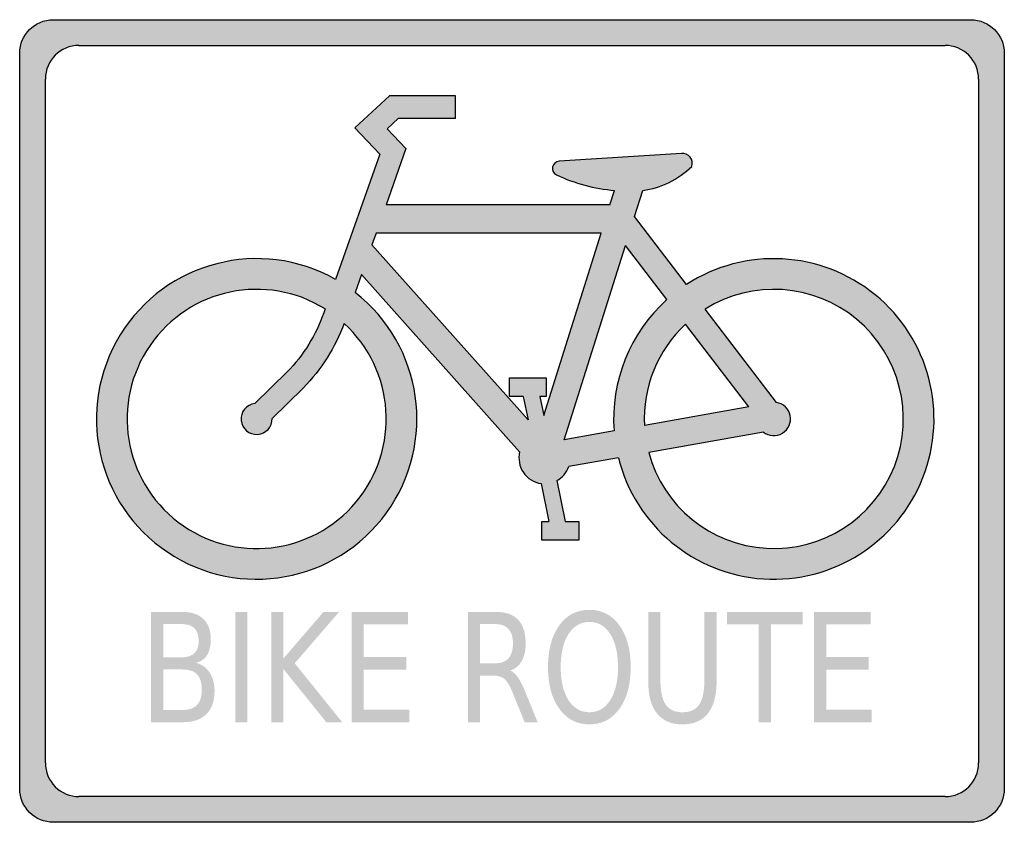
# Model space of a CAD drawing. Header units: inches. Extents: x -11 to 11, y -9 to 9.
import ezdxf

# ---------------------------------------------------------------- set-up
doc = ezdxf.new("R2010")
doc.units = ezdxf.units.IN
doc.header["$MEASUREMENT"] = 0

msp = doc.modelspace()

# ---------------------------------------------------------------- hatches: boundary and pattern name
h = msp.add_hatch(color=7)
edge = h.paths.add_edge_path()
edge.add_line((-10.292, 9), (10.292, 9))
edge.add_spline(control_points=[(10.292, 9), (10.709, 9), (11.046, 8.663), (11.046, 8.246)], knot_values=[0, 0, 0, 0, 1, 1, 1, 1], degree=3, periodic=0)
edge.add_line((11.046, 8.246), (11.046, -8.246))
edge.add_spline(control_points=[(11.046, -8.246), (11.046, -8.446), (10.967, -8.638), (10.825, -8.779), (10.684, -8.921), (10.492, -9), (10.292, -9)], knot_values=[0, 0, 0, 0, 1, 1, 1, 2, 2, 2, 2], degree=3, periodic=0)
edge.add_line((10.292, -9), (-10.292, -9))
edge.add_spline(control_points=[(-10.292, -9), (-10.492, -9), (-10.684, -8.921), (-10.825, -8.779), (-10.967, -8.638), (-11.046, -8.446), (-11.046, -8.246)], knot_values=[0, 0, 0, 0, 1, 1, 1, 2, 2, 2, 2], degree=3, periodic=0)
edge.add_line((-11.046, -8.246), (-11.046, 8.246))
edge.add_spline(control_points=[(-11.046, 8.246), (-11.046, 8.663), (-10.709, 9), (-10.292, 9)], knot_values=[0, 0, 0, 0, 1, 1, 1, 1], degree=3, periodic=0)
h.paths.add_polyline_path([(-9.716, 8.424), (9.716, 8.424), (9.816, 8.416), (9.912, 8.4), (10.004, 8.368), (10.092, 8.324), (10.176, 8.268), (10.248, 8.204), (10.316, 8.128), (10.368, 8.048), (10.412, 7.96), (10.444, 7.864), (10.464, 7.768), (10.472, 7.672), (10.472, -7.672), (10.464, -7.772), (10.444, -7.872), (10.412, -7.964), (10.368, -8.052), (10.312, -8.132), (10.248, -8.204), (10.176, -8.268), (10.096, -8.32), (10.008, -8.364), (9.916, -8.396), (9.82, -8.416), (9.716, -8.424), (-9.716, -8.424), (-9.816, -8.416), (-9.912, -8.4), (-10.004, -8.368), (-10.092, -8.324), (-10.176, -8.268), (-10.248, -8.204), (-10.316, -8.128), (-10.368, -8.048), (-10.412, -7.96), (-10.444, -7.864), (-10.464, -7.768), (-10.472, -7.672), (-10.472, 7.672), (-10.464, 7.772), (-10.444, 7.872), (-10.412, 7.964), (-10.368, 8.052), (-10.312, 8.132), (-10.248, 8.204), (-10.176, 8.268), (-10.096, 8.32), (-10.008, 8.364), (-9.916, 8.396), (-9.82, 8.416), (-9.716, 8.424)], flags=0)
h = msp.add_hatch(color=7)
edge = h.paths.add_edge_path()
edge.add_line((-3.52, 2.882), (-3.378, 3.284))
edge.add_line((-3.378, 3.284), (0.172, -0.695))
edge.add_spline(control_points=[(0.172, -0.695), (0.134, -0.853), (0.163, -1.02), (0.255, -1.155), (0.346, -1.29), (0.49, -1.38), (0.651, -1.402)], knot_values=[0, 0, 0, 0, 1, 1, 1, 2, 2, 2, 2], degree=3, periodic=0)
edge.add_line((0.651, -1.402), (0.824, -2.253))
edge.add_line((0.824, -2.253), (0.673, -2.253))
edge.add_line((0.673, -2.253), (0.673, -2.675))
edge.add_line((0.673, -2.675), (1.499, -2.675))
edge.add_line((1.499, -2.675), (1.499, -2.253))
edge.add_line((1.499, -2.253), (1.195, -2.253))
edge.add_line((1.195, -2.253), (1.008, -1.337))
edge.add_spline(control_points=[(1.008, -1.337), (1.132, -1.269), (1.226, -1.157), (1.273, -1.024)], knot_values=[0, 0, 0, 0, 1, 1, 1, 1], degree=3, periodic=0)
edge.add_line((1.273, -1.024), (2.387, -0.826))
edge.add_spline(control_points=[(2.387, -0.826), (2.766, -2.342), (4.082, -3.44), (5.642, -3.541), (7.202, -3.642), (8.648, -2.723), (9.22, -1.268), (9.792, 0.186), (9.358, 1.844), (8.146, 2.832), (6.935, 3.82), (5.224, 3.912), (3.914, 3.059)], knot_values=[0, 0, 0, 0, 1, 1, 1, 2, 2, 2, 3, 3, 3, 4, 4, 4, 4], degree=3, periodic=0)
edge.add_line((3.914, 3.059), (2.749, 4.584))
edge.add_line((2.749, 4.584), (2.934, 5.171))
edge.add_spline(control_points=[(2.934, 5.171), (3.349, 5.228), (3.734, 5.417), (4.032, 5.71)], knot_values=[0, 0, 0, 0, 1, 1, 1, 1], degree=3, periodic=0)
edge.add_spline(control_points=[(4.032, 5.71), (4.058, 5.781), (4.044, 5.86), (3.998, 5.918), (3.951, 5.977), (3.877, 6.007), (3.802, 5.998)], knot_values=[0, 0, 0, 0, 1, 1, 1, 2, 2, 2, 2], degree=3, periodic=0)
edge.add_line((3.802, 5.998), (1.057, 5.825))
edge.add_spline(control_points=[(1.057, 5.825), (0.984, 5.821), (0.923, 5.767), (0.909, 5.694), (0.895, 5.622), (0.933, 5.549), (1, 5.518), (1.41, 5.328), (1.85, 5.21), (2.3, 5.17)], knot_values=[0, 0, 0, 0, 1, 1, 1, 2, 2, 2, 3, 3, 3, 3], degree=3, periodic=0)
edge.add_line((2.3, 5.17), (2.198, 4.847))
edge.add_line((2.198, 4.847), (-2.826, 4.847))
edge.add_line((-2.826, 4.847), (-2.379, 6.113))
edge.add_line((-2.379, 6.113), (-2.801, 6.554))
edge.add_line((-2.801, 6.554), (-2.551, 6.785))
edge.add_line((-2.551, 6.785), (-1.265, 6.785))
edge.add_line((-1.265, 6.785), (-1.265, 7.295))
edge.add_line((-1.265, 7.295), (-2.751, 7.295))
edge.add_line((-2.751, 7.295), (-3.529, 6.577))
edge.add_line((-3.529, 6.577), (-2.965, 5.987))
edge.add_line((-2.965, 5.987), (-3.959, 3.175))
edge.add_spline(control_points=[(-3.959, 3.175), (-5.642, 4.127), (-7.777, 3.577), (-8.79, 1.93), (-9.804, 0.283), (-9.333, -1.87), (-7.724, -2.944), (-6.115, -4.017), (-3.946, -3.625), (-2.814, -2.057), (-1.683, -0.489), (-1.995, 1.694), (-3.52, 2.882)], knot_values=[0, 0, 0, 0, 1, 1, 1, 2, 2, 2, 3, 3, 3, 4, 4, 4, 4], degree=3, periodic=0)
edge = h.paths.add_edge_path(flags=0)
edge.add_line((-4.192, 2.513), (-4.223, 2.426))
edge.add_spline(control_points=[(-4.223, 2.426), (-4.398, 1.931), (-4.678, 1.479), (-5.044, 1.101)], knot_values=[0, 0, 0, 0, 1, 1, 1, 1], degree=3, periodic=0)
edge.add_line((-5.044, 1.101), (-5.772, 0.391))
edge.add_spline(control_points=[(-5.772, 0.391), (-5.958, 0.368), (-6.092, 0.201), (-6.075, 0.014), (-6.057, -0.173), (-5.895, -0.312), (-5.707, -0.3), (-5.52, -0.288), (-5.376, -0.13), (-5.382, 0.058)], knot_values=[0, 0, 0, 0, 1, 1, 1, 2, 2, 2, 3, 3, 3, 3], degree=3, periodic=0)
edge.add_line((-5.382, 0.058), (-4.682, 0.74))
edge.add_spline(control_points=[(-4.682, 0.74), (-4.28, 1.155), (-3.968, 1.648), (-3.766, 2.189)], knot_values=[0, 0, 0, 0, 1, 1, 1, 1], degree=3, periodic=0)
edge.add_spline(control_points=[(-3.766, 2.189), (-2.621, 1.14), (-2.503, -0.624), (-3.498, -1.816), (-4.493, -3.008), (-6.25, -3.207), (-7.487, -2.268), (-8.723, -1.329), (-9.003, 0.416), (-8.122, 1.695), (-7.241, 2.974), (-5.51, 3.334), (-4.192, 2.513)], knot_values=[0, 0, 0, 0, 1, 1, 1, 2, 2, 2, 3, 3, 3, 4, 4, 4, 4], degree=3, periodic=0)
edge = h.paths.add_edge_path(flags=0)
edge.add_line((3.067, -0.705), (5.642, -0.248))
edge.add_spline(control_points=[(5.642, -0.248), (5.765, -0.346), (5.936, -0.356), (6.07, -0.273), (6.205, -0.191), (6.273, -0.034), (6.242, 0.12), (6.211, 0.274), (6.087, 0.393), (5.932, 0.417)], knot_values=[0, 0, 0, 0, 1, 1, 1, 2, 2, 2, 3, 3, 3, 3], degree=3, periodic=0)
edge.add_line((5.932, 0.417), (4.333, 2.51))
edge.add_spline(control_points=[(4.333, 2.51), (5.397, 3.176), (6.767, 3.083), (7.732, 2.281), (8.697, 1.479), (9.038, 0.149), (8.579, -1.019), (8.119, -2.186), (6.962, -2.926), (5.709, -2.855), (4.457, -2.784), (3.391, -1.917), (3.067, -0.705)], knot_values=[0, 0, 0, 0, 1, 1, 1, 2, 2, 2, 3, 3, 3, 4, 4, 4, 4], degree=3, periodic=0)
h.paths.add_polyline_path([(-3.143, 3.951), (-3.05, 4.213), (1.999, 4.213), (0.711, 0.12), (0.624, 0.549), (0.769, 0.549), (0.769, 0.971), (-0.056, 0.971), (-0.056, 0.549), (0.253, 0.549), (0.36, 0.025), (-3.143, 3.951)], flags=0)
edge = h.paths.add_edge_path(flags=0)
edge.add_line((2.545, 3.937), (3.474, 2.722))
edge.add_spline(control_points=[(3.474, 2.722), (2.644, 1.977), (2.206, 0.889), (2.29, -0.223)], knot_values=[0, 0, 0, 0, 1, 1, 1, 1], degree=3, periodic=0)
edge.add_line((2.29, -0.223), (1.174, -0.421))
edge.add_line((1.174, -0.421), (2.545, 3.937))
edge = h.paths.add_edge_path(flags=0)
edge.add_line((3.893, 2.173), (5.313, 0.314))
edge.add_line((5.313, 0.314), (2.972, -0.102))
edge.add_spline(control_points=[(2.972, -0.102), (2.928, 0.755), (3.265, 1.588), (3.893, 2.173)], knot_values=[0, 0, 0, 0, 1, 1, 1, 1], degree=3, periodic=0)
h = msp.add_hatch(color=7)
h.paths.add_polyline_path([(-3.52, 2.884), (-3.336, 2.728), (-3.164, 2.564), (-3.004, 2.392), (-2.86, 2.212), (-2.728, 2.024), (-2.608, 1.828), (-2.5, 1.628), (-2.408, 1.424), (-2.328, 1.212), (-2.26, 0.996), (-2.208, 0.776), (-2.172, 0.556), (-2.144, 0.332), (-2.136, 0.108), (-2.14, -0.12), (-2.156, -0.344), (-2.188, -0.568), (-2.232, -0.792), (-2.292, -1.012), (-2.368, -1.228), (-2.456, -1.444), (-2.56, -1.652), (-2.68, -1.856), (-2.816, -2.056), (-2.96, -2.248), (-3.116, -2.424), (-3.284, -2.588), (-3.46, -2.74), (-3.644, -2.88), (-3.832, -3.008), (-4.028, -3.12), (-4.232, -3.224), (-4.44, -3.308), (-4.652, -3.384), (-4.872, -3.444), (-5.092, -3.492), (-5.312, -3.524), (-5.536, -3.544), (-5.76, -3.548), (-5.988, -3.54), (-6.212, -3.516), (-6.436, -3.48), (-6.66, -3.428), (-6.88, -3.36), (-7.096, -3.28), (-7.312, -3.18), (-7.52, -3.072), (-7.724, -2.944), (-7.92, -2.804), (-8.104, -2.652), (-8.272, -2.492), (-8.432, -2.324), (-8.58, -2.148), (-8.712, -1.96), (-8.832, -1.768), (-8.94, -1.568), (-9.036, -1.364), (-9.116, -1.156), (-9.184, -0.94), (-9.24, -0.72), (-9.28, -0.5), (-9.308, -0.276), (-9.324, -0.052), (-9.32, 0.172), (-9.308, 0.4), (-9.276, 0.624), (-9.232, 0.848), (-9.176, 1.072), (-9.1, 1.292), (-9.012, 1.508), (-8.908, 1.72), (-8.792, 1.932), (-8.656, 2.132), (-8.516, 2.32), (-8.36, 2.496), (-8.196, 2.66), (-8.024, 2.812), (-7.844, 2.952), (-7.656, 3.08), (-7.46, 3.196), (-7.26, 3.3), (-7.052, 3.388), (-6.84, 3.464), (-6.624, 3.528), (-6.408, 3.576), (-6.184, 3.612), (-5.96, 3.632), (-5.736, 3.64), (-5.508, 3.636), (-5.28, 3.612), (-5.056, 3.576), (-4.832, 3.528), (-4.608, 3.464), (-4.388, 3.38), (-4.172, 3.284), (-3.96, 3.176), (-2.964, 5.988), (-3.528, 6.576), (-2.752, 7.296), (-1.264, 7.296), (-1.264, 6.784), (-2.552, 6.784), (-2.8, 6.556), (-2.38, 6.112), (-2.828, 4.848), (2.2, 4.848), (2.3, 5.168), (2.076, 5.196), (1.852, 5.236), (1.636, 5.288), (1.42, 5.352), (1.208, 5.428), (1, 5.52), (0.968, 5.536), (0.944, 5.56), (0.924, 5.592), (0.912, 5.624), (0.908, 5.66), (0.908, 5.696), (0.92, 5.728), (0.936, 5.76), (0.96, 5.784), (0.988, 5.804), (1.02, 5.82), (1.056, 5.824), (3.804, 5.996), (3.84, 6), (3.876, 5.996), (3.912, 5.984), (3.944, 5.968), (3.972, 5.944), (3.996, 5.92), (4.02, 5.888), (4.032, 5.856), (4.044, 5.82), (4.044, 5.784), (4.04, 5.748), (4.032, 5.712), (3.876, 5.572), (3.708, 5.452), (3.528, 5.352), (3.336, 5.272), (3.14, 5.212), (2.932, 5.172), (2.748, 4.584), (3.912, 3.06), (4.08, 3.16), (4.248, 3.252), (4.424, 3.336), (4.6, 3.408), (4.776, 3.468), (4.956, 3.524), (5.14, 3.564), (5.324, 3.6), (5.508, 3.624), (5.696, 3.636), (5.88, 3.64), (6.068, 3.636), (6.252, 3.62), (6.436, 3.596), (6.62, 3.564), (6.8, 3.52), (6.98, 3.468), (7.16, 3.404), (7.332, 3.332), (7.504, 3.252), (7.672, 3.16), (7.832, 3.06), (7.992, 2.952), (8.148, 2.832), (8.292, 2.704), (8.432, 2.572), (8.564, 2.432), (8.688, 2.288), (8.8, 2.136), (8.904, 1.98), (9.004, 1.82), (9.092, 1.652), (9.168, 1.484), (9.24, 1.312), (9.3, 1.136), (9.352, 0.956), (9.396, 0.776), (9.428, 0.592), (9.452, 0.408), (9.464, 0.22), (9.468, 0.036), (9.464, -0.152), (9.448, -0.34), (9.424, -0.528), (9.388, -0.716), (9.34, -0.9), (9.288, -1.084), (9.22, -1.268), (9.144, -1.448), (9.06, -1.62), (8.964, -1.788), (8.864, -1.948), (8.756, -2.104), (8.64, -2.252), (8.516, -2.392), (8.384, -2.528), (8.248, -2.652), (8.104, -2.772), (7.956, -2.884), (7.8, -2.988), (7.64, -3.084), (7.476, -3.172), (7.308, -3.248), (7.136, -3.32), (6.96, -3.38), (6.78, -3.432), (6.596, -3.476), (6.408, -3.508), (6.22, -3.532), (6.028, -3.544), (5.836, -3.548), (5.644, -3.54), (5.448, -3.524), (5.256, -3.496), (5.068, -3.456), (4.884, -3.408), (4.704, -3.352), (4.528, -3.288), (4.356, -3.212), (4.188, -3.128), (4.028, -3.036), (3.868, -2.936), (3.716, -2.828), (3.572, -2.712), (3.432, -2.592), (3.3, -2.46), (3.172, -2.324), (3.052, -2.18), (2.94, -2.032), (2.836, -1.876), (2.74, -1.712), (2.652, -1.548), (2.572, -1.372), (2.5, -1.196), (2.44, -1.012), (2.388, -0.824), (1.272, -1.024), (1.248, -1.088), (1.212, -1.148), (1.168, -1.204), (1.12, -1.256), (1.068, -1.3), (1.008, -1.336), (1.196, -2.252), (1.5, -2.252), (1.5, -2.676), (0.672, -2.676), (0.672, -2.252), (0.824, -2.252), (0.652, -1.404), (0.572, -1.384), (0.496, -1.36), (0.428, -1.32), (0.36, -1.276), (0.304, -1.22), (0.256, -1.156), (0.216, -1.084), (0.184, -1.012), (0.164, -0.936), (0.156, -0.856), (0.16, -0.776), (0.172, -0.696), (-3.38, 3.284), (-3.52, 2.884)])
h.paths.add_polyline_path([(-3.764, 2.188), (-3.628, 2.056), (-3.5, 1.912), (-3.384, 1.764), (-3.28, 1.612), (-3.184, 1.452), (-3.1, 1.288), (-3.028, 1.12), (-2.968, 0.948), (-2.916, 0.776), (-2.876, 0.6), (-2.848, 0.42), (-2.828, 0.24), (-2.824, 0.06), (-2.828, -0.12), (-2.844, -0.3), (-2.872, -0.48), (-2.908, -0.66), (-2.96, -0.836), (-3.02, -1.008), (-3.092, -1.18), (-3.176, -1.344), (-3.272, -1.508), (-3.38, -1.664), (-3.496, -1.816), (-3.628, -1.96), (-3.76, -2.092), (-3.904, -2.216), (-4.052, -2.328), (-4.208, -2.432), (-4.368, -2.52), (-4.532, -2.604), (-4.7, -2.672), (-4.872, -2.732), (-5.044, -2.78), (-5.224, -2.816), (-5.4, -2.84), (-5.58, -2.856), (-5.764, -2.86), (-5.944, -2.852), (-6.124, -2.832), (-6.304, -2.804), (-6.48, -2.76), (-6.656, -2.708), (-6.832, -2.644), (-7, -2.568), (-7.168, -2.48), (-7.328, -2.38), (-7.488, -2.268), (-7.636, -2.148), (-7.776, -2.016), (-7.904, -1.88), (-8.024, -1.736), (-8.132, -1.588), (-8.232, -1.432), (-8.32, -1.272), (-8.396, -1.108), (-8.464, -0.94), (-8.52, -0.768), (-8.564, -0.592), (-8.6, -0.412), (-8.62, -0.236), (-8.632, -0.056), (-8.636, 0.128), (-8.624, 0.308), (-8.604, 0.488), (-8.568, 0.668), (-8.524, 0.848), (-8.468, 1.024), (-8.4, 1.196), (-8.32, 1.368), (-8.228, 1.532), (-8.124, 1.696), (-8.008, 1.852), (-7.884, 1.996), (-7.756, 2.132), (-7.616, 2.256), (-7.472, 2.372), (-7.32, 2.476), (-7.164, 2.572), (-7.004, 2.66), (-6.84, 2.732), (-6.668, 2.796), (-6.496, 2.848), (-6.32, 2.892), (-6.144, 2.924), (-5.964, 2.944), (-5.784, 2.952), (-5.6, 2.952), (-5.42, 2.936), (-5.24, 2.912), (-5.06, 2.876), (-4.88, 2.828), (-4.704, 2.768), (-4.528, 2.692), (-4.36, 2.608), (-4.192, 2.512), (-4.224, 2.428), (-4.32, 2.184), (-4.432, 1.948), (-4.56, 1.72), (-4.708, 1.504), (-4.868, 1.296), (-5.044, 1.1), (-5.772, 0.392), (-5.86, 0.368), (-5.936, 0.324), (-6, 0.264), (-6.044, 0.188), (-6.072, 0.104), (-6.076, 0.016), (-6.056, -0.076), (-6.012, -0.152), (-5.956, -0.216), (-5.88, -0.264), (-5.8, -0.296), (-5.708, -0.3), (-5.616, -0.284), (-5.54, -0.244), (-5.472, -0.188), (-5.42, -0.116), (-5.392, -0.032), (-5.384, 0.056), (-4.684, 0.74), (-4.488, 0.956), (-4.312, 1.18), (-4.148, 1.416), (-4.004, 1.664), (-3.876, 1.924), (-3.764, 2.188)], flags=0)
h.paths.add_polyline_path([(3.068, -0.704), (3.112, -0.856), (3.164, -1), (3.224, -1.144), (3.288, -1.28), (3.44, -1.544), (3.616, -1.784), (3.82, -2.008), (4.04, -2.208), (4.28, -2.384), (4.54, -2.536), (4.812, -2.66), (5.1, -2.756), (5.248, -2.792), (5.4, -2.82), (5.552, -2.844), (5.708, -2.856), (5.864, -2.86), (6.02, -2.856), (6.172, -2.844), (6.324, -2.824), (6.62, -2.764), (6.908, -2.672), (7.18, -2.548), (7.44, -2.4), (7.684, -2.228), (7.908, -2.028), (8.112, -1.808), (8.292, -1.564), (8.376, -1.436), (8.448, -1.3), (8.516, -1.164), (8.58, -1.02), (8.632, -0.872), (8.676, -0.724), (8.712, -0.576), (8.744, -0.424), (8.776, -0.124), (8.776, 0.176), (8.748, 0.476), (8.688, 0.768), (8.6, 1.052), (8.484, 1.328), (8.336, 1.592), (8.16, 1.84), (8.064, 1.956), (7.96, 2.072), (7.848, 2.18), (7.732, 2.28), (7.608, 2.376), (7.484, 2.468), (7.352, 2.548), (7.22, 2.624), (6.944, 2.748), (6.66, 2.844), (6.368, 2.912), (6.068, 2.948), (5.772, 2.952), (5.472, 2.924), (5.176, 2.868), (4.888, 2.78), (4.744, 2.724), (4.604, 2.66), (4.468, 2.588), (4.332, 2.512), (5.932, 0.416), (6.008, 0.396), (6.076, 0.364), (6.132, 0.316), (6.184, 0.26), (6.22, 0.192), (6.244, 0.12), (6.248, 0.044), (6.24, -0.032), (6.22, -0.104), (6.18, -0.168), (6.132, -0.228), (6.072, -0.272), (6, -0.308), (5.928, -0.324), (5.852, -0.328), (5.776, -0.316), (5.708, -0.288), (5.64, -0.248), (3.068, -0.704)], flags=0)
h.paths.add_polyline_path([(0.36, 0.024), (-3.144, 3.952), (-3.048, 4.212), (2, 4.212), (0.712, 0.12), (0.624, 0.548), (0.768, 0.548), (0.768, 0.972), (-0.056, 0.972), (-0.056, 0.548), (0.252, 0.548), (0.36, 0.024)], flags=0)
h.paths.add_polyline_path([(3.472, 2.72), (2.544, 3.936), (1.176, -0.42), (2.288, -0.224), (2.28, 0.056), (2.292, 0.328), (2.324, 0.6), (2.376, 0.868), (2.448, 1.132), (2.54, 1.388), (2.648, 1.636), (2.78, 1.876), (2.928, 2.104), (3.092, 2.324), (3.276, 2.528), (3.472, 2.72)], flags=0)
h.paths.add_polyline_path([(3.892, 2.172), (5.312, 0.312), (2.972, -0.1), (2.968, 0.112), (2.98, 0.324), (3.008, 0.532), (3.052, 0.74), (3.108, 0.94), (3.18, 1.136), (3.268, 1.328), (3.364, 1.512), (3.48, 1.692), (3.604, 1.86), (3.744, 2.02), (3.892, 2.172)], flags=0)
h = msp.add_hatch(color=7)
edge = h.paths.add_edge_path()
edge.add_line((-8.097, -4.28), (-7.404, -4.28))
edge.add_spline(control_points=[(-7.404, -4.28), (-7.197, -4.28), (-7.038, -4.333), (-6.926, -4.439), (-6.814, -4.545), (-6.758, -4.696), (-6.758, -4.892), (-6.758, -5.043), (-6.787, -5.164), (-6.844, -5.253), (-6.901, -5.343), (-6.985, -5.398), (-7.097, -5.421)], knot_values=[0, 0, 0, 0, 1, 1, 1, 2, 2, 2, 3, 3, 3, 4, 4, 4, 4], degree=3, periodic=0)
edge.add_spline(control_points=[(-7.097, -5.421), (-6.962, -5.456), (-6.858, -5.53), (-6.785, -5.642), (-6.711, -5.754), (-6.674, -5.894), (-6.674, -6.062), (-6.674, -6.283), (-6.735, -6.454), (-6.857, -6.575), (-6.979, -6.695), (-7.152, -6.755), (-7.377, -6.755)], knot_values=[0, 0, 0, 0, 1, 1, 1, 2, 2, 2, 3, 3, 3, 4, 4, 4, 4], degree=3, periodic=0)
edge.add_line((-7.377, -6.755), (-8.097, -6.755))
edge.add_line((-8.097, -6.755), (-8.097, -4.28))
edge = h.paths.add_edge_path(flags=0)
edge.add_line((-7.825, -5.573), (-7.825, -6.48))
edge.add_line((-7.825, -6.48), (-7.391, -6.48))
edge.add_spline(control_points=[(-7.391, -6.48), (-7.244, -6.48), (-7.136, -6.443), (-7.066, -6.368), (-6.996, -6.294), (-6.961, -6.179), (-6.961, -6.026), (-6.961, -5.871), (-6.996, -5.757), (-7.066, -5.683), (-7.136, -5.61), (-7.244, -5.573), (-7.391, -5.573)], knot_values=[0, 0, 0, 0, 1, 1, 1, 2, 2, 2, 3, 3, 3, 4, 4, 4, 4], degree=3, periodic=0)
edge.add_line((-7.391, -5.573), (-7.825, -5.573))
edge = h.paths.add_edge_path(flags=0)
edge.add_line((-7.825, -4.555), (-7.825, -5.301))
edge.add_line((-7.825, -5.301), (-7.424, -5.301))
edge.add_spline(control_points=[(-7.424, -5.301), (-7.291, -5.301), (-7.192, -5.271), (-7.127, -5.209), (-7.062, -5.148), (-7.03, -5.054), (-7.03, -4.928), (-7.03, -4.803), (-7.062, -4.71), (-7.127, -4.648), (-7.192, -4.586), (-7.291, -4.555), (-7.424, -4.555)], knot_values=[0, 0, 0, 0, 1, 1, 1, 2, 2, 2, 3, 3, 3, 4, 4, 4, 4], degree=3, periodic=0)
edge.add_line((-7.424, -4.555), (-7.825, -4.555))
for points in [[(-6.21, -4.28), (-5.939, -4.28), (-5.939, -6.755), (-6.21, -6.755), (-6.21, -4.28)], [(-5.4, -4.28), (-5.128, -4.28), (-5.128, -5.326), (-4.228, -4.28), (-3.879, -4.28), (-4.875, -5.434), (-3.809, -6.755), (-4.166, -6.755), (-5.128, -5.563), (-5.128, -6.755), (-5.4, -6.755), (-5.4, -4.28)], [(-3.597, -4.28), (-2.33, -4.28), (-2.33, -4.562), (-3.326, -4.562), (-3.326, -5.295), (-2.37, -5.295), (-2.37, -5.576), (-3.326, -5.576), (-3.326, -6.474), (-2.305, -6.474), (-2.305, -6.755), (-3.597, -6.755), (-3.597, -4.28)], [(4.824, -4.28), (6.519, -4.28), (6.519, -4.562), (5.808, -4.562), (5.808, -6.755), (5.536, -6.755), (5.536, -4.562), (4.824, -4.562), (4.824, -4.28)], [(6.779, -4.28), (8.046, -4.28), (8.046, -4.562), (7.051, -4.562), (7.051, -5.295), (8.006, -5.295), (8.006, -5.576), (7.051, -5.576), (7.051, -6.474), (8.072, -6.474), (8.072, -6.755), (6.779, -6.755), (6.779, -4.28)]]:
    msp.add_hatch(color=7).paths.add_polyline_path(points)
h = msp.add_hatch(color=7)
edge = h.paths.add_edge_path()
edge.add_spline(control_points=[(-0.036, -5.595), (0.022, -5.619), (0.079, -5.671), (0.134, -5.751), (0.188, -5.83), (0.244, -5.94), (0.299, -6.079)], knot_values=[0, 0, 0, 0, 1, 1, 1, 2, 2, 2, 2], degree=3, periodic=0)
edge.add_line((0.299, -6.079), (0.575, -6.755))
edge.add_line((0.575, -6.755), (0.283, -6.755))
edge.add_line((0.283, -6.755), (0.026, -6.12))
edge.add_spline(control_points=[(0.026, -6.12), (-0.039, -5.955), (-0.103, -5.845), (-0.165, -5.79), (-0.228, -5.736), (-0.312, -5.709), (-0.42, -5.709)], knot_values=[0, 0, 0, 0, 1, 1, 1, 2, 2, 2, 2], degree=3, periodic=0)
edge.add_line((-0.42, -5.709), (-0.715, -5.709))
edge.add_line((-0.715, -5.709), (-0.715, -6.755))
edge.add_line((-0.715, -6.755), (-0.987, -6.755))
edge.add_line((-0.987, -6.755), (-0.987, -4.28))
edge.add_line((-0.987, -4.28), (-0.375, -4.28))
edge.add_spline(control_points=[(-0.375, -4.28), (-0.145, -4.28), (0.026, -4.339), (0.138, -4.457), (0.251, -4.575), (0.307, -4.754), (0.307, -4.993), (0.307, -5.149), (0.278, -5.278), (0.22, -5.381), (0.161, -5.484), (0.076, -5.555), (-0.036, -5.595)], knot_values=[0, 0, 0, 0, 1, 1, 1, 2, 2, 2, 3, 3, 3, 4, 4, 4, 4], degree=3, periodic=0)
edge = h.paths.add_edge_path(flags=0)
edge.add_line((-0.715, -4.555), (-0.715, -5.434))
edge.add_line((-0.715, -5.434), (-0.375, -5.434))
edge.add_spline(control_points=[(-0.375, -5.434), (-0.244, -5.434), (-0.145, -5.397), (-0.078, -5.322), (-0.012, -5.247), (0.022, -5.138), (0.022, -4.993), (0.022, -4.848), (-0.012, -4.739), (-0.078, -4.665), (-0.145, -4.592), (-0.244, -4.555), (-0.375, -4.555)], knot_values=[0, 0, 0, 0, 1, 1, 1, 2, 2, 2, 3, 3, 3, 4, 4, 4, 4], degree=3, periodic=0)
edge.add_line((-0.375, -4.555), (-0.715, -4.555))
h = msp.add_hatch(color=7)
edge = h.paths.add_edge_path()
edge.add_spline(control_points=[(1.737, -4.235), (2.018, -4.235), (2.243, -4.351), (2.411, -4.584), (2.579, -4.817), (2.663, -5.129), (2.663, -5.52), (2.663, -5.91), (2.579, -6.222), (2.411, -6.454), (2.243, -6.687), (2.018, -6.804), (1.737, -6.804), (1.455, -6.804), (1.23, -6.687), (1.061, -6.455), (0.893, -6.223), (0.808, -5.911), (0.808, -5.52), (0.808, -5.129), (0.893, -4.817), (1.061, -4.584), (1.23, -4.351), (1.455, -4.235), (1.737, -4.235)], knot_values=[0, 0, 0, 0, 1, 1, 1, 2, 2, 2, 3, 3, 3, 4, 4, 4, 5, 5, 5, 6, 6, 6, 7, 7, 7, 8, 8, 8, 8], degree=3, periodic=0)
edge = h.paths.add_edge_path(flags=0)
edge.add_spline(control_points=[(1.737, -4.507), (1.54, -4.507), (1.383, -4.598), (1.267, -4.779), (1.151, -4.96), (1.093, -5.207), (1.093, -5.52), (1.093, -5.832), (1.151, -6.078), (1.267, -6.26), (1.383, -6.441), (1.54, -6.532), (1.737, -6.532), (1.934, -6.532), (2.09, -6.441), (2.205, -6.26), (2.321, -6.078), (2.378, -5.832), (2.378, -5.52), (2.378, -5.207), (2.321, -4.96), (2.205, -4.779), (2.09, -4.598), (1.934, -4.507), (1.737, -4.507)], knot_values=[0, 0, 0, 0, 1, 1, 1, 2, 2, 2, 3, 3, 3, 4, 4, 4, 5, 5, 5, 6, 6, 6, 7, 7, 7, 8, 8, 8, 8], degree=3, periodic=0)
h = msp.add_hatch(color=7)
edge = h.paths.add_edge_path()
edge.add_line((3.056, -4.28), (3.329, -4.28))
edge.add_line((3.329, -4.28), (3.329, -5.784))
edge.add_spline(control_points=[(3.329, -5.784), (3.329, -6.049), (3.368, -6.24), (3.446, -6.357), (3.524, -6.473), (3.65, -6.532), (3.824, -6.532), (3.998, -6.532), (4.124, -6.473), (4.202, -6.357), (4.279, -6.24), (4.318, -6.049), (4.318, -5.784)], knot_values=[0, 0, 0, 0, 1, 1, 1, 2, 2, 2, 3, 3, 3, 4, 4, 4, 4], degree=3, periodic=0)
edge.add_line((4.318, -5.784), (4.318, -4.28))
edge.add_line((4.318, -4.28), (4.591, -4.28))
edge.add_line((4.591, -4.28), (4.591, -5.825))
edge.add_spline(control_points=[(4.591, -5.825), (4.591, -6.148), (4.527, -6.392), (4.397, -6.556), (4.268, -6.721), (4.077, -6.804), (3.824, -6.804), (3.571, -6.804), (3.379, -6.721), (3.25, -6.556), (3.12, -6.392), (3.056, -6.148), (3.056, -5.825)], knot_values=[0, 0, 0, 0, 1, 1, 1, 2, 2, 2, 3, 3, 3, 4, 4, 4, 4], degree=3, periodic=0)
edge.add_line((3.056, -5.825), (3.056, -4.28))

# ---------------------------------------------------------------- linework, layer by layer
at = {"color": 7}
for p, q in [((-9.716, 8.424), (9.716, 8.424)), ((-10.47, -7.67), (-10.47, 7.67)), ((10.47, 7.67), (10.47, -7.67)), ((-1.265, 6.785), (-1.265, 7.295)), ((2.198, 4.847), (2.3, 5.17)), ((2.749, 4.584), (2.934, 5.171)), ((2.198, 4.847), (-2.826, 4.847)), ((3.914, 3.059), (2.749, 4.584)), ((-3.05, 4.213), (-3.143, 3.951)), ((1.999, 4.213), (-3.05, 4.213)), ((0.711, 0.12), (1.999, 4.213)), ((-3.143, 3.951), (0.36, 0.025)), ((1.174, -0.421), (2.545, 3.937)), ((3.474, 2.722), (2.545, 3.937)), ((-3.378, 3.284), (-3.52, 2.882)), ((-3.378, 3.284), (0.172, -0.695)), ((5.932, 0.417), (4.333, 2.51)), ((5.313, 0.314), (3.893, 2.173)), ((0.253, 0.549), (0.36, 0.025)), ((0.624, 0.549), (0.711, 0.12)), ((5.313, 0.314), (2.972, -0.102)), ((2.29, -0.223), (1.174, -0.421)), ((5.642, -0.248), (3.067, -0.705)), ((2.387, -0.826), (1.273, -1.024)), ((0.651, -1.402), (0.824, -2.253)), ((1.008, -1.337), (1.195, -2.253)), ((9.716, -8.424), (-9.716, -8.424))]:
    msp.add_line(p, q, dxfattribs=at)
for points in [[(-10.292, 9), (10.292, 9)], [(-11.046, -8.246), (-11.046, 8.246)], [(11.046, 8.246), (11.046, -8.246)], [(-1.265, 7.295), (-2.751, 7.295), (-3.529, 6.577), (-2.965, 5.987), (-3.959, 3.175)], [(-1.265, 6.785), (-2.551, 6.785), (-2.801, 6.554), (-2.379, 6.113), (-2.826, 4.847)], [(3.802, 5.998), (1.057, 5.825)], [(-4.192, 2.513), (-4.223, 2.426)], [(-5.044, 1.101), (-5.772, 0.391)], [(0.253, 0.549), (-0.056, 0.549), (-0.056, 0.971), (0.769, 0.971), (0.769, 0.549), (0.624, 0.549)], [(-4.682, 0.74), (-5.382, 0.058)], [(1.195, -2.253), (1.499, -2.253), (1.499, -2.675), (0.673, -2.675), (0.673, -2.253), (0.824, -2.253)], [(10.292, -9), (-10.292, -9)]]:
    msp.add_lwpolyline(points, dxfattribs=at)
for points in [[(-11.046, 8.246), (-11.046, 8.663), (-10.709, 9), (-10.292, 9)], [(10.292, 9), (10.709, 9), (11.046, 8.663), (11.046, 8.246)], [(-9.716, 8.424), (-10.133, 8.424), (-10.47, 8.087), (-10.47, 7.67)], [(2.934, 5.171), (3.349, 5.228), (3.734, 5.417), (4.032, 5.71)], [(3.474, 2.722), (2.644, 1.977), (2.206, 0.889), (2.29, -0.223)], [(-4.223, 2.426), (-4.398, 1.931), (-4.678, 1.479), (-5.044, 1.101)], [(-3.766, 2.189), (-3.968, 1.648), (-4.28, 1.155), (-4.682, 0.74)], [(3.893, 2.173), (3.265, 1.588), (2.928, 0.755), (2.972, -0.102)], [(1.008, -1.337), (1.132, -1.269), (1.226, -1.157), (1.273, -1.024)], [(9.716, -8.424), (10.133, -8.424), (10.47, -8.087), (10.47, -7.67)]]:
    msp.add_open_spline(points, degree=3, dxfattribs=at)
for points, knots in [([(10.47, 7.67), (10.47, 7.87), (10.391, 8.062), (10.249, 8.203), (10.108, 8.345), (9.916, 8.424), (9.716, 8.424)], [0, 0, 0, 0, 1, 1, 1, 2, 2, 2, 2]), ([(4.032, 5.71), (4.058, 5.781), (4.044, 5.86), (3.998, 5.918), (3.951, 5.977), (3.877, 6.007), (3.802, 5.998)], [0, 0, 0, 0, 1, 1, 1, 2, 2, 2, 2]), ([(1.057, 5.825), (0.984, 5.821), (0.923, 5.767), (0.909, 5.694), (0.895, 5.622), (0.933, 5.549), (1, 5.518), (1.41, 5.328), (1.85, 5.21), (2.3, 5.17)], [0, 0, 0, 0, 1, 1, 1, 2, 2, 2, 3, 3, 3, 3]), ([(-3.959, 3.175), (-5.642, 4.127), (-7.777, 3.577), (-8.79, 1.93), (-9.804, 0.283), (-9.333, -1.87), (-7.724, -2.944), (-6.115, -4.017), (-3.946, -3.625), (-2.814, -2.057), (-1.683, -0.489), (-1.995, 1.694), (-3.52, 2.882)], [0, 0, 0, 0, 1, 1, 1, 2, 2, 2, 3, 3, 3, 4, 4, 4, 4]), ([(2.387, -0.826), (2.766, -2.342), (4.082, -3.44), (5.642, -3.541), (7.202, -3.642), (8.648, -2.723), (9.22, -1.268), (9.792, 0.186), (9.358, 1.844), (8.146, 2.832), (6.935, 3.82), (5.224, 3.912), (3.914, 3.059)], [0, 0, 0, 0, 1, 1, 1, 2, 2, 2, 3, 3, 3, 4, 4, 4, 4]), ([(-4.192, 2.513), (-5.51, 3.334), (-7.241, 2.974), (-8.122, 1.695), (-9.003, 0.416), (-8.723, -1.329), (-7.487, -2.268), (-6.25, -3.207), (-4.493, -3.008), (-3.498, -1.816), (-2.503, -0.624), (-2.621, 1.14), (-3.766, 2.189)], [0, 0, 0, 0, 1, 1, 1, 2, 2, 2, 3, 3, 3, 4, 4, 4, 4]), ([(3.067, -0.705), (3.391, -1.917), (4.457, -2.784), (5.709, -2.855), (6.962, -2.926), (8.119, -2.186), (8.579, -1.019), (9.038, 0.149), (8.697, 1.479), (7.732, 2.281), (6.767, 3.083), (5.397, 3.176), (4.333, 2.51)], [0, 0, 0, 0, 1, 1, 1, 2, 2, 2, 3, 3, 3, 4, 4, 4, 4]), ([(-5.772, 0.391), (-5.958, 0.368), (-6.092, 0.201), (-6.075, 0.014), (-6.057, -0.173), (-5.895, -0.312), (-5.707, -0.3), (-5.52, -0.288), (-5.376, -0.13), (-5.382, 0.058)], [0, 0, 0, 0, 1, 1, 1, 2, 2, 2, 3, 3, 3, 3]), ([(5.642, -0.248), (5.765, -0.346), (5.936, -0.356), (6.07, -0.273), (6.205, -0.191), (6.273, -0.034), (6.242, 0.12), (6.211, 0.274), (6.087, 0.393), (5.932, 0.417)], [0, 0, 0, 0, 1, 1, 1, 2, 2, 2, 3, 3, 3, 3]), ([(0.172, -0.695), (0.134, -0.853), (0.163, -1.02), (0.255, -1.155), (0.346, -1.29), (0.49, -1.38), (0.651, -1.402)], [0, 0, 0, 0, 1, 1, 1, 2, 2, 2, 2]), ([(-10.47, -7.67), (-10.47, -7.87), (-10.391, -8.062), (-10.249, -8.203), (-10.108, -8.345), (-9.916, -8.424), (-9.716, -8.424)], [0, 0, 0, 0, 1, 1, 1, 2, 2, 2, 2]), ([(-10.292, -9), (-10.492, -9), (-10.684, -8.921), (-10.825, -8.779), (-10.967, -8.638), (-11.046, -8.446), (-11.046, -8.246)], [0, 0, 0, 0, 1, 1, 1, 2, 2, 2, 2]), ([(11.046, -8.246), (11.046, -8.446), (10.967, -8.638), (10.825, -8.779), (10.684, -8.921), (10.492, -9), (10.292, -9)], [0, 0, 0, 0, 1, 1, 1, 2, 2, 2, 2])]:
    msp.add_open_spline(points, degree=3, knots=knots, dxfattribs=at)

doc.saveas('drawing.dxf')
